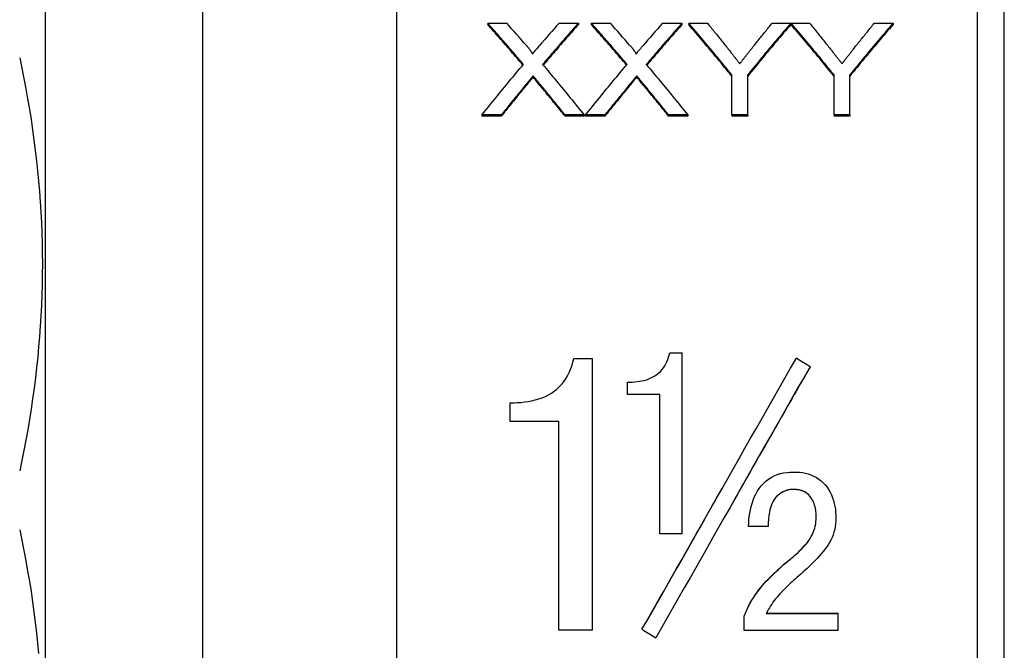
# Model space of a CAD drawing. Header units: millimetres. Extents: x 56 to 3741, y 0 to 455.
# Tile 3 of 11: x 293 to 337, y 190 to 219. Entities that reach past the tile are written whole.
import ezdxf

# ---------------------------------------------------------------- set-up
doc = ezdxf.new("R2010")
doc.units = ezdxf.units.MM
doc.layers.add('DETAIL', color=2, linetype='Continuous')

msp = doc.modelspace()

# ---------------------------------------------------------------- linework, layer by layer
at = {"layer": 'DETAIL'}
for p, q in [((336.515, 162.624), (336.515, 231.624)), ((309.455, 163.824), (309.455, 230.424)), ((335.315, 163.824), (335.315, 230.424)), ((293.815, 169.874), (293.815, 224.374)), ((300.815, 169.874), (300.815, 224.374)), ((313.505, 218.402), (314.354, 218.402)), ((313.505, 218.402), (313.505, 218.338)), ((316.682, 218.402), (317.543, 218.402)), ((317.543, 218.402), (317.543, 218.338)), ((318.12, 218.402), (318.969, 218.402)), ((318.12, 218.402), (318.12, 218.338)), ((321.297, 218.402), (322.158, 218.402)), ((322.158, 218.402), (322.158, 218.338)), ((322.456, 218.402), (323.29, 218.402)), ((322.456, 218.402), (322.456, 218.338)), ((326.173, 218.402), (327.007, 218.402)), ((327.007, 218.402), (327.007, 218.338)), ((327.017, 218.402), (327.842, 218.402)), ((327.017, 218.402), (327.017, 218.338)), ((330.724, 218.402), (331.558, 218.402)), ((331.558, 218.402), (331.558, 218.338)), ((315.527, 216.053), (315.527, 215.996)), ((320.142, 216.053), (320.142, 215.996)), ((324.379, 214.311), (324.379, 216.097)), ((325.084, 214.311), (325.084, 216.097)), ((328.93, 214.311), (328.93, 216.097)), ((329.635, 214.311), (329.635, 216.097)), ((314.109, 214.311), (313.248, 214.311)), ((313.248, 214.311), (313.248, 214.26)), ((314.109, 214.26), (313.248, 214.26)), ((314.109, 214.311), (314.109, 214.26)), ((317.799, 214.311), (316.949, 214.311)), ((316.949, 214.311), (316.949, 214.26)), ((317.799, 214.26), (316.949, 214.26)), ((317.799, 214.311), (317.799, 214.26)), ((318.724, 214.311), (317.864, 214.311)), ((317.864, 214.311), (317.864, 214.26)), ((318.724, 214.26), (317.864, 214.26)), ((318.724, 214.311), (318.724, 214.26)), ((322.415, 214.311), (321.564, 214.311)), ((321.564, 214.311), (321.564, 214.26)), ((322.415, 214.26), (321.564, 214.26)), ((322.415, 214.311), (322.415, 214.26)), ((325.084, 214.311), (324.379, 214.311)), ((324.379, 214.311), (324.379, 214.26)), ((325.084, 214.26), (324.379, 214.26)), ((325.084, 214.311), (325.084, 214.26)), ((329.635, 214.311), (328.93, 214.311)), ((328.93, 214.311), (328.93, 214.26)), ((329.635, 214.26), (328.93, 214.26)), ((329.635, 214.311), (329.635, 214.26)), ((321.617, 203.708), (322.172, 203.708)), ((322.172, 195.636), (322.172, 203.708)), ((317.338, 203.452), (318.172, 203.452)), ((318.172, 191.346), (318.172, 203.452)), ((327.864, 203.084), (327.864, 203.081)), ((319.728, 201.845), (319.728, 202.395)), ((321.172, 201.845), (319.728, 201.845)), ((319.728, 201.845), (319.728, 201.842)), ((321.172, 201.842), (319.728, 201.842)), ((321.172, 195.636), (321.172, 201.845)), ((314.505, 200.649), (314.505, 201.477)), ((316.672, 200.649), (314.505, 200.649)), ((314.505, 200.649), (314.505, 200.647)), ((316.672, 200.647), (314.505, 200.647)), ((316.672, 191.346), (316.672, 200.649)), ((327.112, 197.614), (327.112, 197.614)), ((322.172, 195.636), (321.172, 195.636)), ((325.998, 195.961), (325.123, 195.961)), ((326.867, 194.413), (326.867, 194.415)), ((325.901, 192.089), (329.11, 192.089)), ((325.903, 192.092), (329.11, 192.092)), ((329.11, 192.089), (329.11, 192.092)), ((329.11, 191.321), (329.11, 192.089)), ((324.929, 191.967), (324.929, 191.97)), ((324.929, 191.321), (324.929, 191.967)), ((318.172, 191.346), (316.672, 191.346)), ((320.377, 191.379), (320.377, 191.383)), ((329.11, 191.321), (324.929, 191.321))]:
    msp.add_line(p, q, dxfattribs=at)
at = {"layer": 'DETAIL', "flags": 128}
for points in [[(315.096, 216.567), (315.03, 216.645), (314.963, 216.723), (314.897, 216.801), (314.831, 216.879), (314.765, 216.957), (314.698, 217.035), (314.632, 217.112), (314.566, 217.189), (314.499, 217.266), (314.433, 217.343), (314.367, 217.42), (314.3, 217.496), (314.234, 217.573), (314.168, 217.649), (314.101, 217.725), (314.035, 217.801), (313.969, 217.877), (313.902, 217.952), (313.836, 218.028), (313.77, 218.103), (313.704, 218.178), (313.637, 218.253), (313.571, 218.327), (313.505, 218.402)], [(317.543, 218.402), (317.477, 218.327), (317.41, 218.252), (317.344, 218.177), (317.278, 218.102), (317.211, 218.026), (317.145, 217.951), (317.079, 217.875), (317.013, 217.799), (316.946, 217.723), (316.88, 217.646), (316.814, 217.57), (316.747, 217.493), (316.681, 217.416), (316.615, 217.339), (316.548, 217.262), (316.482, 217.185), (316.416, 217.107), (316.349, 217.03), (316.283, 216.952), (316.217, 216.874), (316.15, 216.796), (316.084, 216.717), (316.018, 216.639), (315.951, 216.56)], [(319.711, 216.567), (319.645, 216.645), (319.579, 216.723), (319.513, 216.801), (319.446, 216.879), (319.38, 216.957), (319.314, 217.035), (319.247, 217.112), (319.181, 217.189), (319.115, 217.266), (319.048, 217.343), (318.982, 217.42), (318.916, 217.496), (318.849, 217.573), (318.783, 217.649), (318.717, 217.725), (318.65, 217.801), (318.584, 217.877), (318.518, 217.952), (318.452, 218.028), (318.385, 218.103), (318.319, 218.178), (318.253, 218.253), (318.186, 218.327), (318.12, 218.402)], [(322.158, 218.402), (322.092, 218.327), (322.026, 218.252), (321.959, 218.177), (321.893, 218.102), (321.827, 218.026), (321.761, 217.951), (321.694, 217.875), (321.628, 217.799), (321.562, 217.723), (321.495, 217.646), (321.429, 217.57), (321.363, 217.493), (321.296, 217.416), (321.23, 217.339), (321.164, 217.262), (321.097, 217.185), (321.031, 217.107), (320.965, 217.03), (320.898, 216.952), (320.832, 216.874), (320.766, 216.796), (320.699, 216.717), (320.633, 216.639), (320.567, 216.56)], [(324.379, 216.097), (324.299, 216.196), (324.219, 216.295), (324.139, 216.393), (324.058, 216.492), (323.978, 216.59), (323.898, 216.687), (323.818, 216.785), (323.738, 216.882), (323.658, 216.979), (323.578, 217.076), (323.498, 217.172), (323.417, 217.268), (323.337, 217.364), (323.257, 217.46), (323.177, 217.555), (323.097, 217.651), (323.017, 217.745), (322.937, 217.84), (322.857, 217.934), (322.776, 218.028), (322.696, 218.122), (322.616, 218.216), (322.536, 218.309), (322.456, 218.402)], [(323.29, 218.402), (323.331, 218.353), (323.371, 218.303), (323.411, 218.254), (323.452, 218.204), (323.492, 218.155), (323.533, 218.105), (323.573, 218.055), (323.613, 218.006), (323.654, 217.956), (323.694, 217.906), (323.735, 217.856), (323.775, 217.806), (323.815, 217.755), (323.856, 217.705), (323.896, 217.655), (323.937, 217.604), (323.977, 217.554), (324.017, 217.503), (324.058, 217.453), (324.098, 217.402), (324.139, 217.351), (324.179, 217.3), (324.219, 217.249), (324.26, 217.198)], [(327.007, 218.402), (326.927, 218.309), (326.847, 218.216), (326.767, 218.122), (326.687, 218.028), (326.607, 217.934), (326.526, 217.84), (326.446, 217.745), (326.366, 217.651), (326.286, 217.555), (326.206, 217.46), (326.126, 217.364), (326.046, 217.268), (325.965, 217.172), (325.885, 217.076), (325.805, 216.979), (325.725, 216.882), (325.645, 216.785), (325.565, 216.687), (325.485, 216.59), (325.405, 216.492), (325.324, 216.393), (325.244, 216.295), (325.164, 216.196), (325.084, 216.097)], [(325.241, 217.244), (325.28, 217.293), (325.319, 217.342), (325.358, 217.391), (325.397, 217.44), (325.435, 217.489), (325.474, 217.537), (325.513, 217.586), (325.552, 217.634), (325.591, 217.683), (325.629, 217.731), (325.668, 217.78), (325.707, 217.828), (325.746, 217.876), (325.785, 217.924), (325.824, 217.972), (325.862, 218.02), (325.901, 218.068), (325.94, 218.116), (325.979, 218.164), (326.018, 218.212), (326.056, 218.259), (326.095, 218.307), (326.134, 218.355), (326.173, 218.402)], [(328.93, 216.097), (328.851, 216.196), (328.771, 216.295), (328.691, 216.393), (328.611, 216.492), (328.532, 216.59), (328.452, 216.687), (328.372, 216.785), (328.293, 216.882), (328.213, 216.979), (328.133, 217.076), (328.053, 217.172), (327.974, 217.268), (327.894, 217.364), (327.814, 217.46), (327.735, 217.555), (327.655, 217.651), (327.575, 217.745), (327.495, 217.84), (327.416, 217.934), (327.336, 218.028), (327.256, 218.122), (327.177, 218.216), (327.097, 218.309), (327.017, 218.402)], [(327.842, 218.402), (327.882, 218.353), (327.922, 218.303), (327.963, 218.254), (328.003, 218.204), (328.043, 218.155), (328.084, 218.105), (328.124, 218.055), (328.165, 218.006), (328.205, 217.956), (328.245, 217.906), (328.286, 217.856), (328.326, 217.806), (328.367, 217.755), (328.407, 217.705), (328.447, 217.655), (328.488, 217.604), (328.528, 217.554), (328.569, 217.503), (328.609, 217.453), (328.649, 217.402), (328.69, 217.351), (328.73, 217.3), (328.771, 217.249), (328.811, 217.198)], [(331.558, 218.402), (331.478, 218.309), (331.398, 218.216), (331.318, 218.122), (331.238, 218.028), (331.158, 217.934), (331.078, 217.84), (330.998, 217.745), (330.917, 217.651), (330.837, 217.555), (330.757, 217.46), (330.677, 217.364), (330.597, 217.268), (330.517, 217.172), (330.437, 217.076), (330.357, 216.979), (330.276, 216.882), (330.196, 216.785), (330.116, 216.687), (330.036, 216.59), (329.956, 216.492), (329.876, 216.393), (329.796, 216.295), (329.715, 216.196), (329.635, 216.097)], [(329.793, 217.244), (329.831, 217.293), (329.87, 217.342), (329.909, 217.391), (329.948, 217.44), (329.987, 217.489), (330.025, 217.537), (330.064, 217.586), (330.103, 217.634), (330.142, 217.683), (330.181, 217.731), (330.22, 217.78), (330.258, 217.828), (330.297, 217.876), (330.336, 217.924), (330.375, 217.972), (330.414, 218.02), (330.452, 218.068), (330.491, 218.116), (330.53, 218.164), (330.569, 218.212), (330.608, 218.259), (330.646, 218.307), (330.685, 218.355), (330.724, 218.402)], [(315.072, 216.537), (315.006, 216.614), (314.941, 216.691), (314.876, 216.768), (314.81, 216.844), (314.745, 216.92), (314.68, 216.996), (314.614, 217.072), (314.549, 217.148), (314.484, 217.224), (314.419, 217.299), (314.353, 217.374), (314.288, 217.45), (314.223, 217.525), (314.157, 217.599), (314.092, 217.674), (314.027, 217.749), (313.962, 217.823), (313.896, 217.897), (313.831, 217.971), (313.766, 218.045), (313.7, 218.118), (313.635, 218.192), (313.57, 218.265), (313.505, 218.338)], [(317.543, 218.338), (317.478, 218.265), (317.412, 218.191), (317.347, 218.118), (317.282, 218.044), (317.217, 217.97), (317.151, 217.895), (317.086, 217.821), (317.021, 217.746), (316.955, 217.672), (316.89, 217.597), (316.825, 217.522), (316.76, 217.446), (316.694, 217.371), (316.629, 217.296), (316.564, 217.22), (316.498, 217.144), (316.433, 217.068), (316.368, 216.992), (316.303, 216.915), (316.237, 216.839), (316.172, 216.762), (316.107, 216.685), (316.041, 216.608), (315.976, 216.531)], [(319.687, 216.537), (319.622, 216.614), (319.556, 216.691), (319.491, 216.768), (319.426, 216.844), (319.36, 216.92), (319.295, 216.996), (319.23, 217.072), (319.165, 217.148), (319.099, 217.224), (319.034, 217.299), (318.969, 217.374), (318.903, 217.45), (318.838, 217.525), (318.773, 217.599), (318.708, 217.674), (318.642, 217.749), (318.577, 217.823), (318.512, 217.897), (318.446, 217.971), (318.381, 218.045), (318.316, 218.118), (318.251, 218.192), (318.185, 218.265), (318.12, 218.338)], [(322.158, 218.338), (322.093, 218.265), (322.028, 218.191), (321.963, 218.118), (321.897, 218.044), (321.832, 217.97), (321.767, 217.895), (321.701, 217.821), (321.636, 217.746), (321.571, 217.672), (321.506, 217.597), (321.44, 217.522), (321.375, 217.446), (321.31, 217.371), (321.244, 217.296), (321.179, 217.22), (321.114, 217.144), (321.048, 217.068), (320.983, 216.992), (320.918, 216.915), (320.853, 216.839), (320.787, 216.762), (320.722, 216.685), (320.657, 216.608), (320.591, 216.531)], [(324.379, 216.04), (324.299, 216.139), (324.219, 216.238), (324.139, 216.336), (324.058, 216.434), (323.978, 216.531), (323.898, 216.629), (323.818, 216.726), (323.738, 216.823), (323.658, 216.92), (323.578, 217.016), (323.498, 217.112), (323.417, 217.208), (323.337, 217.304), (323.257, 217.399), (323.177, 217.494), (323.097, 217.589), (323.017, 217.684), (322.937, 217.778), (322.857, 217.872), (322.776, 217.966), (322.696, 218.059), (322.616, 218.153), (322.536, 218.246), (322.456, 218.338)], [(327.007, 218.338), (326.927, 218.246), (326.847, 218.153), (326.767, 218.059), (326.687, 217.966), (326.607, 217.872), (326.526, 217.778), (326.446, 217.684), (326.366, 217.589), (326.286, 217.494), (326.206, 217.399), (326.126, 217.304), (326.046, 217.208), (325.965, 217.112), (325.885, 217.016), (325.805, 216.92), (325.725, 216.823), (325.645, 216.726), (325.565, 216.629), (325.485, 216.531), (325.405, 216.434), (325.324, 216.336), (325.244, 216.238), (325.164, 216.139), (325.084, 216.04)], [(328.93, 216.04), (328.851, 216.139), (328.771, 216.238), (328.691, 216.336), (328.611, 216.434), (328.532, 216.531), (328.452, 216.629), (328.372, 216.726), (328.293, 216.823), (328.213, 216.92), (328.133, 217.016), (328.053, 217.112), (327.974, 217.208), (327.894, 217.304), (327.814, 217.399), (327.735, 217.494), (327.655, 217.589), (327.575, 217.684), (327.495, 217.778), (327.416, 217.872), (327.336, 217.966), (327.256, 218.059), (327.177, 218.153), (327.097, 218.246), (327.017, 218.338)], [(331.558, 218.338), (331.478, 218.246), (331.398, 218.153), (331.318, 218.059), (331.238, 217.966), (331.158, 217.872), (331.078, 217.778), (330.998, 217.684), (330.917, 217.589), (330.837, 217.494), (330.757, 217.399), (330.677, 217.304), (330.597, 217.208), (330.517, 217.112), (330.437, 217.016), (330.357, 216.92), (330.276, 216.823), (330.196, 216.726), (330.116, 216.629), (330.036, 216.531), (329.956, 216.434), (329.876, 216.336), (329.796, 216.238), (329.715, 216.139), (329.635, 216.04)], [(315.226, 217.408), (315.242, 217.389), (315.257, 217.372), (315.269, 217.357), (315.28, 217.344), (315.29, 217.332), (315.305, 217.315), (315.318, 217.299), (315.331, 217.283), (315.343, 217.268), (315.355, 217.253), (315.366, 217.239), (315.376, 217.225), (315.391, 217.206), (315.404, 217.187), (315.416, 217.171), (315.427, 217.156), (315.436, 217.142), (315.444, 217.13), (315.456, 217.11), (315.466, 217.094), (315.473, 217.08), (315.481, 217.061), (315.485, 217.046), (315.486, 217.026)], [(319.842, 217.408), (319.858, 217.389), (319.872, 217.372), (319.885, 217.357), (319.896, 217.344), (319.906, 217.332), (319.92, 217.315), (319.933, 217.299), (319.946, 217.283), (319.959, 217.268), (319.97, 217.253), (319.981, 217.239), (319.992, 217.225), (320.006, 217.206), (320.02, 217.187), (320.032, 217.171), (320.042, 217.156), (320.052, 217.142), (320.059, 217.13), (320.071, 217.11), (320.081, 217.094), (320.088, 217.08), (320.096, 217.061), (320.1, 217.046), (320.101, 217.026)], [(324.26, 217.198), (324.287, 217.165), (324.313, 217.132), (324.338, 217.099), (324.363, 217.068), (324.388, 217.037), (324.411, 217.007), (324.435, 216.978), (324.457, 216.949), (324.479, 216.921), (324.5, 216.894), (324.521, 216.868), (324.541, 216.843), (324.56, 216.818), (324.579, 216.794), (324.597, 216.771), (324.615, 216.748), (324.632, 216.727), (324.648, 216.706), (324.664, 216.686), (324.679, 216.666), (324.693, 216.648), (324.707, 216.63), (324.72, 216.613), (324.733, 216.597)], [(324.733, 216.597), (324.751, 216.62), (324.769, 216.644), (324.788, 216.668), (324.807, 216.692), (324.826, 216.716), (324.846, 216.741), (324.866, 216.767), (324.886, 216.792), (324.906, 216.818), (324.927, 216.844), (324.948, 216.871), (324.969, 216.898), (324.99, 216.925), (325.012, 216.952), (325.033, 216.98), (325.055, 217.008), (325.078, 217.036), (325.1, 217.065), (325.123, 217.094), (325.146, 217.124), (325.17, 217.153), (325.193, 217.183), (325.217, 217.213), (325.241, 217.244)], [(328.811, 217.198), (328.838, 217.165), (328.864, 217.132), (328.89, 217.099), (328.915, 217.068), (328.939, 217.037), (328.963, 217.007), (328.986, 216.978), (329.008, 216.949), (329.03, 216.921), (329.051, 216.894), (329.072, 216.868), (329.092, 216.843), (329.112, 216.818), (329.13, 216.794), (329.148, 216.771), (329.166, 216.748), (329.183, 216.727), (329.199, 216.706), (329.215, 216.686), (329.23, 216.666), (329.244, 216.648), (329.258, 216.63), (329.271, 216.613), (329.284, 216.597)], [(329.284, 216.597), (329.302, 216.62), (329.321, 216.644), (329.339, 216.668), (329.358, 216.692), (329.378, 216.716), (329.397, 216.741), (329.417, 216.767), (329.437, 216.792), (329.457, 216.818), (329.478, 216.844), (329.499, 216.871), (329.52, 216.898), (329.541, 216.925), (329.563, 216.952), (329.585, 216.98), (329.607, 217.008), (329.629, 217.036), (329.652, 217.065), (329.675, 217.094), (329.698, 217.124), (329.721, 217.153), (329.745, 217.183), (329.768, 217.213), (329.793, 217.244)], [(292.66, 216.855), (292.755, 216.397), (292.846, 215.94), (292.932, 215.482), (293.014, 215.024), (293.092, 214.566), (293.165, 214.107), (293.233, 213.649), (293.296, 213.19), (293.355, 212.732), (293.409, 212.273), (293.458, 211.813), (293.502, 211.354), (293.541, 210.894), (293.575, 210.435), (293.604, 209.975), (293.627, 209.514), (293.646, 209.054), (293.659, 208.593), (293.667, 208.132), (293.67, 207.671), (293.668, 207.209), (293.66, 206.747), (293.647, 206.285), (293.629, 205.823), (293.606, 205.361), (293.577, 204.898), (293.544, 204.436), (293.505, 203.973), (293.461, 203.511), (293.412, 203.048), (293.358, 202.586), (293.299, 202.123), (293.235, 201.661), (293.167, 201.2), (293.094, 200.739), (293.016, 200.278), (292.933, 199.818), (292.846, 199.358), (292.755, 198.899), (292.66, 198.441)], [(313.248, 214.311), (313.325, 214.408), (313.402, 214.504), (313.479, 214.6), (313.556, 214.695), (313.633, 214.791), (313.71, 214.886), (313.787, 214.981), (313.864, 215.076), (313.941, 215.171), (314.018, 215.266), (314.095, 215.36), (314.172, 215.454), (314.249, 215.548), (314.326, 215.641), (314.403, 215.735), (314.48, 215.828), (314.557, 215.921), (314.634, 216.014), (314.711, 216.107), (314.788, 216.199), (314.865, 216.291), (314.942, 216.383), (315.019, 216.475), (315.096, 216.567)], [(315.951, 216.56), (316.028, 216.469), (316.105, 216.377), (316.182, 216.286), (316.259, 216.194), (316.336, 216.101), (316.413, 216.009), (316.49, 215.917), (316.567, 215.824), (316.644, 215.731), (316.721, 215.638), (316.798, 215.544), (316.875, 215.451), (316.952, 215.357), (317.029, 215.263), (317.106, 215.169), (317.183, 215.074), (317.26, 214.979), (317.337, 214.885), (317.414, 214.79), (317.491, 214.694), (317.568, 214.599), (317.645, 214.503), (317.722, 214.407), (317.799, 214.311)], [(317.864, 214.311), (317.941, 214.408), (318.018, 214.504), (318.095, 214.6), (318.172, 214.695), (318.249, 214.791), (318.326, 214.886), (318.403, 214.981), (318.48, 215.076), (318.557, 215.171), (318.634, 215.266), (318.711, 215.36), (318.788, 215.454), (318.865, 215.548), (318.942, 215.641), (319.019, 215.735), (319.096, 215.828), (319.173, 215.921), (319.25, 216.014), (319.327, 216.107), (319.403, 216.199), (319.48, 216.291), (319.557, 216.383), (319.634, 216.475), (319.711, 216.567)], [(320.567, 216.56), (320.644, 216.469), (320.721, 216.377), (320.798, 216.286), (320.875, 216.194), (320.952, 216.101), (321.029, 216.009), (321.106, 215.917), (321.183, 215.824), (321.26, 215.731), (321.337, 215.638), (321.414, 215.544), (321.491, 215.451), (321.568, 215.357), (321.645, 215.263), (321.722, 215.169), (321.799, 215.074), (321.876, 214.979), (321.953, 214.885), (322.03, 214.79), (322.107, 214.694), (322.184, 214.599), (322.261, 214.503), (322.338, 214.407), (322.415, 214.311)], [(315.291, 215.768), (315.242, 215.708), (315.193, 215.648), (315.144, 215.588), (315.094, 215.528), (315.045, 215.468), (314.996, 215.408), (314.946, 215.348), (314.897, 215.288), (314.848, 215.227), (314.799, 215.167), (314.749, 215.106), (314.7, 215.046), (314.651, 214.985), (314.601, 214.924), (314.552, 214.863), (314.503, 214.802), (314.454, 214.741), (314.404, 214.68), (314.355, 214.619), (314.306, 214.557), (314.256, 214.496), (314.207, 214.435), (314.158, 214.373), (314.109, 214.311)], [(315.527, 216.053), (315.521, 216.046), (315.514, 216.038), (315.507, 216.029), (315.499, 216.019), (315.49, 216.009), (315.481, 215.997), (315.471, 215.985), (315.46, 215.972), (315.448, 215.958), (315.436, 215.943), (315.422, 215.927), (315.409, 215.911), (315.401, 215.901), (315.392, 215.891), (315.383, 215.879), (315.372, 215.867), (315.362, 215.854), (315.35, 215.839), (315.342, 215.829), (315.333, 215.818), (315.323, 215.807), (315.313, 215.794), (315.303, 215.781), (315.291, 215.768)], [(315.527, 215.996), (315.521, 215.989), (315.514, 215.981), (315.507, 215.972), (315.499, 215.963), (315.49, 215.952), (315.481, 215.941), (315.471, 215.929), (315.46, 215.916), (315.448, 215.902), (315.434, 215.885), (315.419, 215.867), (315.409, 215.854), (315.4, 215.844), (315.39, 215.832), (315.38, 215.819), (315.369, 215.806), (315.359, 215.794), (315.35, 215.783), (315.342, 215.773), (315.333, 215.762), (315.323, 215.751), (315.313, 215.738), (315.303, 215.725), (315.291, 215.712)], [(316.949, 214.311), (316.898, 214.375), (316.848, 214.438), (316.797, 214.501), (316.746, 214.564), (316.696, 214.627), (316.645, 214.69), (316.594, 214.753), (316.543, 214.815), (316.493, 214.878), (316.442, 214.94), (316.391, 215.003), (316.341, 215.065), (316.29, 215.127), (316.239, 215.189), (316.188, 215.251), (316.138, 215.313), (316.087, 215.375), (316.036, 215.437), (315.986, 215.499), (315.935, 215.56), (315.884, 215.622), (315.834, 215.683), (315.783, 215.745), (315.732, 215.806)], [(319.907, 215.768), (319.858, 215.708), (319.808, 215.648), (319.759, 215.588), (319.71, 215.528), (319.66, 215.468), (319.611, 215.408), (319.562, 215.348), (319.513, 215.288), (319.463, 215.227), (319.414, 215.167), (319.365, 215.106), (319.315, 215.046), (319.266, 214.985), (319.217, 214.924), (319.167, 214.863), (319.118, 214.802), (319.069, 214.741), (319.02, 214.68), (318.97, 214.619), (318.921, 214.557), (318.872, 214.496), (318.822, 214.435), (318.773, 214.373), (318.724, 214.311)], [(320.142, 216.053), (320.136, 216.046), (320.13, 216.038), (320.123, 216.029), (320.114, 216.019), (320.106, 216.009), (320.096, 215.997), (320.086, 215.985), (320.075, 215.972), (320.063, 215.958), (320.051, 215.943), (320.038, 215.927), (320.024, 215.911), (320.016, 215.901), (320.007, 215.891), (319.998, 215.879), (319.988, 215.867), (319.977, 215.854), (319.965, 215.839), (319.957, 215.829), (319.948, 215.818), (319.939, 215.807), (319.929, 215.794), (319.918, 215.781), (319.907, 215.768)], [(320.142, 215.996), (320.136, 215.989), (320.13, 215.981), (320.123, 215.972), (320.115, 215.963), (320.106, 215.952), (320.096, 215.941), (320.086, 215.929), (320.075, 215.916), (320.063, 215.902), (320.05, 215.885), (320.035, 215.867), (320.024, 215.854), (320.015, 215.844), (320.006, 215.832), (319.995, 215.819), (319.984, 215.806), (319.974, 215.794), (319.965, 215.783), (319.957, 215.773), (319.948, 215.762), (319.939, 215.751), (319.929, 215.738), (319.918, 215.725), (319.907, 215.712)], [(321.564, 214.311), (321.514, 214.375), (321.463, 214.438), (321.412, 214.501), (321.362, 214.564), (321.311, 214.627), (321.26, 214.69), (321.21, 214.753), (321.159, 214.815), (321.108, 214.878), (321.057, 214.94), (321.007, 215.003), (320.956, 215.065), (320.905, 215.127), (320.855, 215.189), (320.804, 215.251), (320.753, 215.313), (320.702, 215.375), (320.652, 215.437), (320.601, 215.499), (320.55, 215.56), (320.5, 215.622), (320.449, 215.683), (320.398, 215.745), (320.348, 215.806)], [(315.291, 215.712), (315.242, 215.652), (315.193, 215.593), (315.144, 215.533), (315.094, 215.473), (315.045, 215.413), (314.996, 215.353), (314.946, 215.293), (314.897, 215.233), (314.848, 215.173), (314.799, 215.113), (314.749, 215.052), (314.7, 214.992), (314.651, 214.931), (314.601, 214.871), (314.552, 214.81), (314.503, 214.749), (314.454, 214.688), (314.404, 214.627), (314.355, 214.566), (314.306, 214.505), (314.256, 214.444), (314.207, 214.383), (314.158, 214.321), (314.109, 214.26)], [(316.949, 214.26), (316.898, 214.323), (316.848, 214.386), (316.797, 214.449), (316.746, 214.512), (316.696, 214.575), (316.645, 214.637), (316.594, 214.7), (316.543, 214.762), (316.493, 214.825), (316.442, 214.887), (316.391, 214.949), (316.341, 215.011), (316.29, 215.073), (316.239, 215.135), (316.188, 215.197), (316.138, 215.259), (316.087, 215.321), (316.036, 215.382), (315.986, 215.444), (315.935, 215.505), (315.884, 215.567), (315.834, 215.628), (315.783, 215.689), (315.732, 215.75)], [(319.907, 215.712), (319.858, 215.652), (319.808, 215.593), (319.759, 215.533), (319.71, 215.473), (319.66, 215.413), (319.611, 215.353), (319.562, 215.293), (319.513, 215.233), (319.463, 215.173), (319.414, 215.113), (319.365, 215.052), (319.315, 214.992), (319.266, 214.931), (319.217, 214.871), (319.167, 214.81), (319.118, 214.749), (319.069, 214.688), (319.02, 214.627), (318.97, 214.566), (318.921, 214.505), (318.872, 214.444), (318.822, 214.383), (318.773, 214.321), (318.724, 214.26)], [(321.564, 214.26), (321.514, 214.323), (321.463, 214.386), (321.412, 214.449), (321.362, 214.512), (321.311, 214.575), (321.26, 214.637), (321.21, 214.7), (321.159, 214.762), (321.108, 214.825), (321.057, 214.887), (321.007, 214.949), (320.956, 215.011), (320.905, 215.073), (320.855, 215.135), (320.804, 215.197), (320.753, 215.259), (320.702, 215.321), (320.652, 215.382), (320.601, 215.444), (320.55, 215.505), (320.5, 215.567), (320.449, 215.628), (320.398, 215.689), (320.348, 215.75)], [(319.728, 202.395), (319.846, 202.397), (319.94, 202.401), (320.046, 202.408), (320.155, 202.42), (320.26, 202.435), (320.361, 202.453), (320.471, 202.479), (320.577, 202.509), (320.678, 202.544), (320.774, 202.585), (320.865, 202.63), (320.951, 202.68), (321.037, 202.738), (321.119, 202.804), (321.198, 202.878), (321.268, 202.954), (321.333, 203.036), (321.392, 203.125), (321.441, 203.212), (321.487, 203.306), (321.529, 203.407), (321.564, 203.508), (321.589, 203.595), (321.617, 203.708)], [(314.505, 201.477), (314.682, 201.48), (314.824, 201.485), (314.982, 201.496), (315.146, 201.514), (315.304, 201.536), (315.455, 201.564), (315.62, 201.603), (315.779, 201.649), (315.93, 201.702), (316.074, 201.762), (316.211, 201.83), (316.34, 201.905), (316.468, 201.993), (316.591, 202.092), (316.71, 202.203), (316.815, 202.318), (316.912, 202.442), (317.001, 202.576), (317.079, 202.713), (317.146, 202.851), (317.207, 203), (317.26, 203.152), (317.297, 203.282), (317.338, 203.452)], [(320.377, 191.379), (320.632, 191.823), (320.887, 192.268), (321.141, 192.714), (321.396, 193.16), (321.651, 193.607), (321.905, 194.055), (322.16, 194.503), (322.414, 194.952), (322.669, 195.402), (322.924, 195.851), (323.178, 196.301), (323.433, 196.751), (323.688, 197.201), (323.942, 197.651), (324.197, 198.101), (324.451, 198.55), (324.706, 199), (324.961, 199.449), (325.215, 199.898), (325.47, 200.346), (325.725, 200.794), (325.979, 201.241), (326.234, 201.687), (326.489, 202.132), (326.743, 202.577), (326.998, 203.02), (327.252, 203.462)], [(327.864, 203.084), (327.609, 202.641), (327.354, 202.197), (327.1, 201.752), (326.845, 201.305), (326.59, 200.859), (326.336, 200.411), (326.081, 199.963), (325.826, 199.514), (325.572, 199.065), (325.317, 198.616), (325.063, 198.166), (324.808, 197.716), (324.553, 197.266), (324.299, 196.816), (324.044, 196.366), (323.789, 195.916), (323.535, 195.467), (323.28, 195.018), (323.026, 194.569), (322.771, 194.12), (322.516, 193.672), (322.262, 193.225), (322.007, 192.778), (321.752, 192.333), (321.498, 191.888), (321.243, 191.444), (320.989, 191.001)], [(327.864, 203.081), (327.722, 202.835), (327.581, 202.589), (327.44, 202.343), (327.298, 202.096), (327.157, 201.849), (327.016, 201.602), (326.875, 201.355), (326.733, 201.107), (326.592, 200.859), (326.451, 200.611), (326.309, 200.363), (326.168, 200.114), (326.027, 199.866), (325.886, 199.617), (325.744, 199.368), (325.603, 199.119), (325.462, 198.87), (325.321, 198.621), (325.179, 198.371), (325.038, 198.122), (324.897, 197.873), (324.755, 197.623), (324.614, 197.374), (324.473, 197.124)], [(325.123, 195.961), (325.133, 196.125), (325.143, 196.258), (325.158, 196.404), (325.18, 196.556), (325.207, 196.702), (325.239, 196.841), (325.281, 196.992), (325.327, 197.132), (325.378, 197.263), (325.441, 197.398), (325.513, 197.528), (325.593, 197.652), (325.685, 197.774), (325.785, 197.885), (325.893, 197.985), (326.009, 198.075), (326.132, 198.153), (326.263, 198.221), (326.4, 198.277), (326.538, 198.32), (326.686, 198.353), (326.836, 198.377), (326.964, 198.387), (327.129, 198.392)], [(327.129, 198.392), (327.275, 198.388), (327.391, 198.379), (327.522, 198.363), (327.658, 198.337), (327.785, 198.304), (327.903, 198.264), (328.022, 198.212), (328.143, 198.148), (328.252, 198.08), (328.352, 198.002), (328.449, 197.914), (328.542, 197.813), (328.624, 197.709), (328.698, 197.601), (328.761, 197.491), (328.819, 197.37), (328.869, 197.245), (328.91, 197.121), (328.943, 196.995), (328.969, 196.866), (328.989, 196.735), (329.002, 196.605), (329.009, 196.487), (329.012, 196.341)], [(327.112, 197.614), (327.009, 197.609), (326.926, 197.598), (326.835, 197.576), (326.743, 197.544), (326.658, 197.506), (326.579, 197.461), (326.504, 197.409), (326.432, 197.35), (326.363, 197.283), (326.299, 197.211), (326.246, 197.14), (326.198, 197.056), (326.159, 196.973), (326.124, 196.886), (326.095, 196.795), (326.072, 196.708), (326.053, 196.616), (326.037, 196.521), (326.024, 196.429), (326.014, 196.336), (326.006, 196.242), (326.002, 196.167), (326, 196.073), (325.998, 195.961)], [(327.112, 197.614), (327.059, 197.612), (327.013, 197.609), (326.972, 197.605), (326.933, 197.599), (326.894, 197.591), (326.854, 197.581), (326.811, 197.568), (326.768, 197.553), (326.727, 197.537), (326.687, 197.52), (326.649, 197.501), (326.611, 197.48), (326.575, 197.458), (326.54, 197.435), (326.505, 197.41), (326.471, 197.383), (326.438, 197.355), (326.405, 197.325), (326.374, 197.294), (326.343, 197.263), (326.314, 197.23), (326.286, 197.196), (326.26, 197.16), (326.236, 197.124)], [(328.137, 196.382), (328.134, 196.474), (328.13, 196.55), (328.125, 196.609), (328.116, 196.685), (328.103, 196.76), (328.086, 196.833), (328.065, 196.91), (328.04, 196.983), (328.011, 197.054), (327.979, 197.121), (327.943, 197.186), (327.903, 197.248), (327.854, 197.314), (327.803, 197.371), (327.752, 197.418), (327.693, 197.46), (327.623, 197.503), (327.557, 197.535), (327.488, 197.561), (327.415, 197.582), (327.339, 197.597), (327.266, 197.606), (327.196, 197.611), (327.112, 197.614)], [(327.977, 197.124), (327.958, 197.16), (327.936, 197.197), (327.911, 197.235), (327.883, 197.275), (327.855, 197.313), (327.825, 197.348), (327.794, 197.38), (327.761, 197.41), (327.727, 197.437), (327.693, 197.461), (327.657, 197.483), (327.62, 197.504), (327.583, 197.523), (327.544, 197.54), (327.503, 197.556), (327.459, 197.57), (327.416, 197.581), (327.373, 197.591), (327.332, 197.598), (327.285, 197.604), (327.24, 197.608), (327.207, 197.61), (327.165, 197.612), (327.112, 197.614)], [(320.377, 191.383), (320.514, 191.62), (320.65, 191.857), (320.786, 192.094), (320.922, 192.332), (321.058, 192.57), (321.194, 192.808), (321.33, 193.047), (321.466, 193.286), (321.602, 193.525), (321.738, 193.764), (321.875, 194.003), (322.011, 194.242), (322.147, 194.482), (322.283, 194.722), (322.419, 194.961), (322.555, 195.201), (322.691, 195.441), (322.827, 195.681), (322.963, 195.922), (323.099, 196.162), (323.235, 196.402), (323.372, 196.643), (323.508, 196.883), (323.644, 197.123)], [(326.867, 194.413), (326.963, 194.49), (327.042, 194.554), (327.103, 194.605), (327.175, 194.667), (327.251, 194.734), (327.33, 194.808), (327.408, 194.883), (327.481, 194.955), (327.548, 195.025), (327.616, 195.101), (327.683, 195.179), (327.742, 195.254), (327.805, 195.34), (327.862, 195.426), (327.914, 195.514), (327.96, 195.603), (328.001, 195.693), (328.037, 195.784), (328.069, 195.882), (328.094, 195.981), (328.113, 196.078), (328.125, 196.176), (328.132, 196.269), (328.137, 196.382)], [(326.867, 194.415), (326.959, 194.488), (327.034, 194.549), (327.103, 194.606), (327.175, 194.668), (327.25, 194.735), (327.33, 194.809), (327.41, 194.886), (327.486, 194.962), (327.557, 195.036), (327.621, 195.108), (327.68, 195.178), (327.742, 195.255), (327.805, 195.34), (327.861, 195.425), (327.911, 195.51), (327.958, 195.598), (327.999, 195.689), (328.037, 195.785), (328.069, 195.884), (328.095, 195.984), (328.113, 196.079), (328.126, 196.186), (328.132, 196.269), (328.137, 196.382)], [(329.012, 196.341), (329.008, 196.199), (328.999, 196.088), (328.983, 195.96), (328.959, 195.832), (328.928, 195.709), (328.891, 195.589), (328.844, 195.468), (328.791, 195.353), (328.732, 195.242), (328.671, 195.144), (328.598, 195.039), (328.513, 194.929), (328.443, 194.843), (328.36, 194.747), (328.265, 194.64), (328.175, 194.542), (328.088, 194.449), (328.003, 194.361), (327.914, 194.273), (327.823, 194.184), (327.729, 194.096), (327.656, 194.029), (327.561, 193.944), (327.445, 193.841)], [(292.66, 195.807), (292.755, 195.35), (292.846, 194.892), (292.932, 194.434), (293.014, 193.976), (293.092, 193.518), (293.165, 193.06), (293.233, 192.601), (293.296, 192.143), (293.355, 191.684), (293.409, 191.225), (293.458, 190.766), (293.502, 190.306)], [(324.929, 191.97), (324.983, 192.102), (325.031, 192.215), (325.084, 192.331), (325.141, 192.442), (325.204, 192.559), (325.272, 192.677), (325.34, 192.788), (325.41, 192.895), (325.487, 193.006), (325.57, 193.118), (325.653, 193.225), (325.73, 193.317), (325.807, 193.405), (325.912, 193.52), (325.997, 193.611), (326.083, 193.699), (326.18, 193.795), (326.28, 193.891), (326.353, 193.959), (326.458, 194.056), (326.578, 194.165), (326.67, 194.247), (326.756, 194.321), (326.867, 194.415)], [(324.929, 191.967), (324.984, 192.102), (325.031, 192.212), (325.084, 192.328), (325.14, 192.438), (325.202, 192.553), (325.272, 192.674), (325.342, 192.788), (325.413, 192.898), (325.487, 193.004), (325.57, 193.116), (325.651, 193.219), (325.73, 193.315), (325.81, 193.406), (325.915, 193.521), (325.992, 193.604), (326.08, 193.694), (326.183, 193.796), (326.28, 193.889), (326.358, 193.963), (326.456, 194.052), (326.579, 194.163), (326.671, 194.246), (326.752, 194.315), (326.867, 194.413)], [(327.445, 193.841), (327.357, 193.762), (327.286, 193.699), (327.222, 193.64), (327.138, 193.563), (327.063, 193.494), (326.998, 193.433), (326.938, 193.378), (326.867, 193.31), (326.796, 193.242), (326.718, 193.165), (326.646, 193.093), (326.588, 193.034), (326.516, 192.957), (326.45, 192.885), (326.391, 192.817), (326.33, 192.743), (326.27, 192.666), (326.211, 192.586), (326.156, 192.507), (326.102, 192.425), (326.049, 192.341), (326.009, 192.276), (325.96, 192.192), (325.901, 192.089)]]:
    msp.add_lwpolyline(points, dxfattribs=at)
at = {"layer": 'DETAIL'}
for centre, major_axis, ratio, start_param, end_param in [((314.79, 187.313), (23.287, -43.3), 0.352399, 2.135181, 2.166516), ((316.247, 187.396), (23.148, 43.224), 0.351378, 0.974435, 1.005838), ((319.406, 187.313), (23.287, -43.3), 0.352399, 2.135181, 2.166516), ((320.862, 187.396), (23.148, 43.224), 0.351378, 0.974435, 1.005838), ((315.649, 187.716), (23.52, 43.03), 0.339731, 1.008791, 1.020582), ((320.264, 187.716), (23.52, 43.03), 0.339731, 1.008791, 1.020582), ((315.629, 188.218), (-24.331, 42.783), 0.319193, 5.220144, 5.227503), ((315.629, 188.191), (-24.361, 42.706), 0.319842, 5.219736, 5.227088), ((320.245, 188.218), (-24.331, 42.783), 0.319193, 5.220144, 5.227503), ((320.245, 188.191), (-24.361, 42.706), 0.319842, 5.219736, 5.227088), ((327.558, 181.594), (98.922, -63.338), 0.156208, 1.667409, 1.673556), ((320.683, 212.108), (-98.957, 63.283), 0.150724, 1.663815, 1.669962)]:
    msp.add_ellipse(centre, major_axis=major_axis, ratio=ratio, start_param=start_param, end_param=end_param, dxfattribs=at)

doc.saveas('drawing.dxf')
